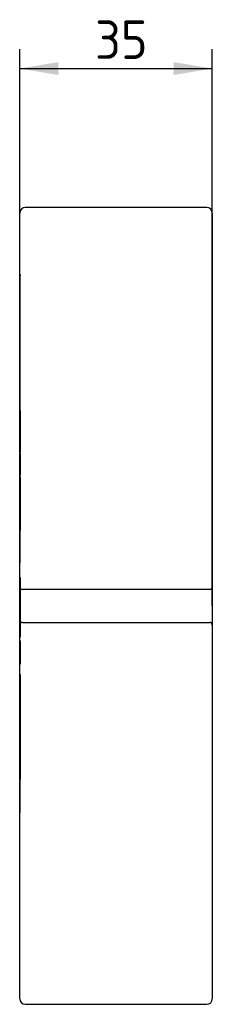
# Model space of a CAD drawing. Header units: millimetres. Extents: x 0 to 420, y 0 to 297.
# Tile 3 of 6: x 206 to 223, y 118 to 207. Entities that reach past the tile are written whole.
import ezdxf
from ezdxf.enums import TextEntityAlignment as Align
from ezdxf.lldxf.tags import DXFTag

# ---------------------------------------------------------------- set-up
doc = ezdxf.new("R2010")
doc.units = ezdxf.units.MM
doc.layers.add('Default', color=7, linetype='Continuous')
doc.layers.add('GEN0001-D285_MIN', color=7, linetype='Continuous')
doc.styles.add('SEACAD_Solid_Edge_ISO', font='seiso.ttf')
tags = doc.linetypes.add('HIDDEN2', pattern=[4.7625, 3.175, -1.5875]).pattern_tags.tags
tags[6:7] = [DXFTag(74, 4), DXFTag(75, 0), DXFTag(340, '0'), DXFTag(46, 0.0), DXFTag(50, 0.0), DXFTag(44, 0.0), DXFTag(45, 0.0)]
tags[4:5] = [DXFTag(74, 4), DXFTag(75, 0), DXFTag(340, '0'), DXFTag(46, 0.0), DXFTag(50, 0.0), DXFTag(44, 0.0), DXFTag(45, 0.0)]
doc.dimstyles.new('DIN', dxfattribs={"dimtxt": 3.5, "dimasz": 3.5, "dimexe": 1.75, "dimexo": 0, "dimgap": 0.875, "dimtad": 1, "dimlfac": 2, "dimtxsty": 'SEACAD_Solid_Edge_ISO', "dimblk1": '_SE_FILLED', "dimblk2": '_SE_FILLED', "dimsah": 1, "dimcen": 1.75, "dimadec": 0, "dimazin": 0, "dimtfac": 0.5, "dimtdec": 3, "dimtmove": 0, "dimatfit": 3, "dimfxl": 1, "dimarcsym": 0})

# ---------------------------------------------------------------- blocks, each defined once
blk = doc.blocks.new('SE3')
at = {"layer": 'GEN0001-D285_MIN', "color": 7, "linetype": 'Continuous'}
for p, q in [((205.835, 118.382), (205.835, 189.732)), ((222.835, 190.232), (206.335, 190.232)), ((223.335, 189.732), (223.335, 118.382)), ((205.835, 172.501), (205.828, 172.501)), ((205.828, 171.45), (205.835, 171.45)), ((205.835, 171.429), (205.828, 171.429)), ((205.835, 152.821), (205.828, 152.821)), ((205.835, 150.458), (205.828, 150.458)), ((205.828, 135.63), (205.835, 135.63)), ((206.335, 117.882), (222.835, 117.882))]:
    blk.add_line(p, q, dxfattribs=at)
at = {"layer": 'GEN0001-D285_MIN', "color": 7, "linetype": 'HIDDEN2'}
for p, q in [((205.885, 184.14), (205.835, 184.14)), ((205.885, 183.84), (205.835, 183.84)), ((205.885, 183.485), (205.835, 183.485)), ((205.885, 184.14), (205.885, 184.043)), ((205.885, 182.63), (205.885, 184.043)), ((205.885, 181.976), (205.885, 182.63)), ((205.885, 181.644), (205.835, 181.644)), ((205.885, 174.248), (205.885, 181.976)), ((205.885, 181.297), (205.835, 181.297)), ((205.885, 178.009), (205.835, 178.009)), ((205.885, 177.832), (205.835, 177.832)), ((205.885, 177.153), (205.835, 177.153)), ((205.885, 174.857), (205.835, 174.857)), ((205.885, 174.688), (205.835, 174.688)), ((205.835, 173.777), (205.885, 173.777)), ((205.885, 173.532), (205.835, 173.532)), ((205.885, 173.584), (205.885, 174.248)), ((205.885, 172.11), (205.885, 173.584)), ((205.891, 172.851), (205.828, 172.851)), ((205.891, 171.799), (205.828, 171.799)), ((205.891, 172.501), (205.835, 172.501)), ((205.835, 172.303), (205.885, 172.303)), ((205.835, 172.003), (205.885, 172.003)), ((205.885, 171.742), (205.835, 171.742)), ((205.885, 171.733), (205.835, 171.733)), ((205.885, 172.003), (205.885, 172.11)), ((205.885, 171.812), (205.885, 171.989)), ((205.885, 171.799), (205.885, 171.544)), ((205.828, 171.063), (205.891, 171.063)), ((205.885, 171.65), (205.835, 171.65)), ((205.835, 171.45), (205.891, 171.45)), ((205.891, 171.429), (205.835, 171.429)), ((205.885, 171.187), (205.835, 171.187)), ((205.885, 171.1), (205.835, 171.1)), ((205.885, 171.091), (205.835, 171.091)), ((205.885, 170.857), (205.835, 170.857)), ((205.885, 171.544), (205.885, 169.835)), ((205.885, 170.628), (205.835, 170.628)), ((205.835, 170.213), (205.885, 170.213)), ((205.885, 170.094), (205.835, 170.094)), ((205.828, 169.835), (205.891, 169.835)), ((205.885, 169.827), (205.835, 169.827)), ((205.885, 169.636), (205.835, 169.636)), ((205.885, 169.44), (205.835, 169.44)), ((205.885, 169.229), (205.835, 169.229)), ((205.885, 168.992), (205.835, 168.992)), ((205.885, 169.831), (205.885, 169.44)), ((205.885, 169.44), (205.885, 169.229)), ((205.885, 169.229), (205.885, 168.039)), ((205.885, 168.972), (205.835, 168.972)), ((205.885, 168.708), (205.835, 168.708)), ((205.885, 168.561), (205.835, 168.561)), ((205.885, 168.25), (205.835, 168.25)), ((205.885, 168.039), (205.835, 168.039)), ((205.885, 167.899), (205.835, 167.899)), ((205.885, 167.824), (205.835, 167.824)), ((205.885, 167.78), (205.835, 167.78)), ((205.885, 167.711), (205.835, 167.711)), ((205.885, 167.481), (205.835, 167.481)), ((205.885, 167.392), (205.835, 167.392)), ((205.885, 167.905), (205.885, 168.032)), ((205.885, 167.899), (205.885, 167.481)), ((205.885, 167.481), (205.885, 167.392)), ((205.885, 167.392), (205.885, 166.941)), ((205.885, 167.142), (205.835, 167.142)), ((205.885, 166.941), (205.835, 166.941)), ((205.885, 166.941), (205.885, 166.221)), ((205.885, 166.221), (205.835, 166.221)), ((205.885, 165.9), (205.835, 165.9)), ((205.885, 165.787), (205.835, 165.787)), ((205.885, 165.452), (205.835, 165.452)), ((205.885, 166.221), (205.885, 165.9)), ((205.885, 165.787), (205.885, 164.44)), ((205.885, 164.44), (205.835, 164.44)), ((205.885, 164.352), (205.835, 164.352)), ((205.885, 164.281), (205.835, 164.281)), ((205.885, 163.997), (205.835, 163.997)), ((205.885, 163.918), (205.835, 163.918)), ((205.885, 163.725), (205.835, 163.725)), ((205.885, 164.44), (205.885, 163.997)), ((205.885, 163.997), (205.885, 163.918)), ((205.885, 163.918), (205.885, 162.713)), ((205.885, 163.09), (205.835, 163.09)), ((205.885, 162.979), (205.835, 162.979)), ((205.885, 162.713), (205.835, 162.713)), ((205.885, 162.612), (205.835, 162.612)), ((205.885, 162.378), (205.835, 162.378)), ((205.885, 162.237), (205.835, 162.237)), ((205.885, 162.124), (205.835, 162.124)), ((205.885, 162.014), (205.835, 162.014)), ((205.885, 161.98), (205.835, 161.98)), ((205.885, 161.869), (205.835, 161.869)), ((205.885, 162.713), (205.885, 162.378)), ((205.885, 162.378), (205.885, 162.124)), ((205.885, 162.124), (205.885, 162.014)), ((205.885, 162.014), (205.885, 160.904)), ((205.885, 161.757), (205.835, 161.757)), ((205.885, 161.382), (205.835, 161.382)), ((205.885, 161.346), (205.835, 161.346)), ((205.885, 161.014), (205.835, 161.014)), ((205.885, 160.904), (205.835, 160.904)), ((205.885, 160.853), (205.835, 160.853)), ((205.885, 160.809), (205.835, 160.809)), ((205.885, 160.576), (205.835, 160.576)), ((205.885, 160.189), (205.835, 160.189)), ((205.885, 160.576), (205.885, 160.904)), ((205.885, 160.189), (205.885, 160.576)), ((205.885, 159.589), (205.885, 160.189)), ((205.885, 159.627), (205.835, 159.627)), ((205.885, 159.589), (205.835, 159.589)), ((205.885, 159.358), (205.835, 159.358)), ((205.885, 159.276), (205.835, 159.276)), ((205.885, 159.358), (205.885, 159.589)), ((205.885, 159.002), (205.885, 159.358)), ((205.885, 159.002), (205.835, 159.002)), ((205.885, 158.748), (205.835, 158.748)), ((205.885, 158.339), (205.835, 158.339)), ((205.885, 158.339), (205.885, 159.002)), ((205.885, 157.978), (205.885, 158.339)), ((205.885, 157.978), (205.835, 157.978)), ((205.891, 156.606), (205.828, 156.606)), ((205.885, 156.606), (205.885, 153.891)), ((205.885, 156.191), (205.835, 156.191)), ((223.085, 155.557), (206.085, 155.557)), ((205.828, 153.802), (205.891, 153.802)), ((205.835, 154.216), (205.885, 154.216)), ((205.885, 153.886), (205.835, 153.886)), ((205.885, 153.886), (205.885, 153.367)), ((205.891, 153.235), (205.828, 153.235)), ((205.885, 153.367), (205.835, 153.367)), ((205.885, 153.367), (205.885, 152.284)), ((205.891, 152.821), (205.835, 152.821)), ((205.885, 152.671), (205.835, 152.671)), ((205.885, 152.284), (205.835, 152.284)), ((205.885, 152.284), (205.885, 151.795)), ((206.085, 152.557), (223.085, 152.557)), ((205.885, 151.795), (205.835, 151.795)), ((205.885, 151.719), (205.835, 151.719)), ((205.885, 151.698), (205.835, 151.698)), ((205.885, 151.627), (205.835, 151.627)), ((205.885, 151.396), (205.835, 151.396)), ((205.885, 151.206), (205.835, 151.206)), ((205.885, 151.795), (205.885, 151.396)), ((205.885, 151.396), (205.885, 151.206)), ((205.891, 150.872), (205.828, 150.872)), ((205.891, 150.458), (205.835, 150.458)), ((205.885, 150.872), (205.885, 149.674)), ((205.885, 149.667), (205.835, 149.667)), ((205.885, 149.474), (205.835, 149.474)), ((205.885, 149.414), (205.835, 149.414)), ((205.885, 149.667), (205.885, 149.271)), ((205.885, 149.271), (205.835, 149.271)), ((205.885, 149.209), (205.835, 149.209)), ((205.885, 148.754), (205.835, 148.754)), ((205.885, 149.271), (205.885, 148.754)), ((205.885, 147.839), (205.835, 147.839)), ((205.885, 147.839), (205.885, 147.387)), ((205.885, 147.387), (205.835, 147.387)), ((205.885, 147.103), (205.835, 147.103)), ((205.885, 146.684), (205.835, 146.684)), ((205.885, 147.387), (205.885, 146.497)), ((205.885, 146.626), (205.835, 146.626)), ((205.885, 146.497), (205.835, 146.497)), ((205.885, 146.356), (205.835, 146.356)), ((205.885, 146.218), (205.835, 146.218)), ((205.885, 146.173), (205.835, 146.173)), ((205.885, 145.751), (205.835, 145.751)), ((205.885, 146.497), (205.885, 146.173)), ((205.885, 146.173), (205.885, 145.751)), ((205.885, 145.751), (205.885, 145.664)), ((205.885, 145.657), (205.835, 145.657)), ((205.885, 145.483), (205.835, 145.483)), ((205.885, 145.476), (205.835, 145.476)), ((205.885, 145.465), (205.835, 145.465)), ((205.885, 145.299), (205.835, 145.299)), ((205.885, 145.026), (205.835, 145.026)), ((205.885, 145.657), (205.885, 143.597)), ((205.885, 144.837), (205.835, 144.837)), ((205.828, 143.275), (205.891, 143.275)), ((205.885, 143.792), (205.835, 143.792)), ((205.885, 143.669), (205.835, 143.669)), ((205.835, 143.622), (205.885, 143.622)), ((205.885, 143.592), (205.835, 143.592)), ((205.885, 143.262), (205.835, 143.262)), ((205.885, 143.592), (205.885, 143.262)), ((205.885, 143.262), (205.885, 142.499)), ((205.885, 142.499), (205.835, 142.499)), ((205.885, 142.176), (205.835, 142.176)), ((205.885, 142.499), (205.885, 142.176)), ((205.885, 142.176), (205.885, 141.688)), ((205.885, 142.069), (205.835, 142.069)), ((205.885, 142.047), (205.835, 142.047)), ((205.885, 141.878), (205.835, 141.878)), ((205.885, 141.739), (205.835, 141.739)), ((205.885, 141.724), (205.835, 141.724)), ((205.885, 141.707), (205.835, 141.707)), ((205.885, 141.688), (205.835, 141.688)), ((205.885, 141.539), (205.835, 141.539)), ((205.885, 141.473), (205.835, 141.473)), ((205.885, 141.378), (205.835, 141.378)), ((205.885, 141.292), (205.835, 141.292)), ((205.885, 141.688), (205.885, 141.378)), ((205.885, 141.378), (205.885, 140.899)), ((205.885, 141.151), (205.835, 141.151)), ((205.835, 141.131), (205.885, 141.131)), ((205.885, 140.982), (205.835, 140.982)), ((205.885, 140.934), (205.835, 140.934)), ((205.885, 140.899), (205.835, 140.899)), ((205.835, 140.773), (205.885, 140.773)), ((205.885, 140.765), (205.835, 140.765)), ((205.885, 140.6), (205.835, 140.6)), ((205.885, 140.394), (205.835, 140.394)), ((205.885, 140.899), (205.885, 140.6)), ((205.885, 140.6), (205.885, 139.945)), ((205.891, 139.938), (205.828, 139.938)), ((205.885, 140.2), (205.835, 140.2)), ((205.885, 140.085), (205.835, 140.085)), ((205.885, 139.974), (205.835, 139.974)), ((205.885, 139.845), (205.835, 139.845)), ((205.885, 139.619), (205.835, 139.619)), ((205.885, 139.576), (205.835, 139.576)), ((205.885, 139.938), (205.885, 138.334)), ((205.885, 138.98), (205.835, 138.98)), ((205.885, 138.68), (205.835, 138.68)), ((205.891, 138.322), (205.828, 138.322)), ((205.835, 137.995), (205.885, 137.995)), ((205.885, 137.959), (205.835, 137.959)), ((205.885, 137.001), (205.885, 138.322)), ((205.828, 137.636), (205.891, 137.636)), ((205.885, 137.001), (205.835, 137.001)), ((205.885, 136.836), (205.835, 136.836)), ((205.885, 136.817), (205.835, 136.817)), ((205.885, 136.628), (205.885, 137.001)), ((205.885, 136.647), (205.835, 136.647)), ((205.885, 136.628), (205.835, 136.628)), ((205.885, 136.485), (205.835, 136.485)), ((205.885, 135.258), (205.885, 136.621)), ((205.835, 135.63), (205.891, 135.63)), ((205.835, 135.258), (205.885, 135.258))]:
    blk.add_line(p, q, dxfattribs=at)
at = {"layer": 'GEN0001-D285_MIN', "color": 7, "linetype": 'Continuous'}
for centre, start, end in [((206.335, 189.732), 90, 180), ((222.835, 189.732), 0, 90), ((206.335, 118.382), 180, 270), ((222.835, 118.382), 270, 0)]:
    blk.add_arc(centre, 0.5, start, end, dxfattribs=at)
at = {"layer": 'GEN0001-D285_MIN', "color": 7, "linetype": 'HIDDEN2'}
for centre, start, end in [((206.085, 155.807), 180, 270), ((223.085, 155.807), 270, 0), ((206.085, 152.307), 90, 180), ((223.085, 152.307), 0, 90)]:
    blk.add_arc(centre, 0.25, start, end, dxfattribs=at)
blk = doc.blocks.new('DMBLK1')
at = {"layer": 'Default', "linetype": 'Continuous'}
for points in [[(209.335, 203.436), (205.835, 202.852), (209.335, 202.269)], [(219.835, 203.436), (219.835, 202.269), (223.335, 202.852)]]:
    blk.add_hatch(color=7, dxfattribs=at).paths.add_polyline_path(points)
at = {"layer": 'Default', "color": 7, "linetype": 'Continuous'}
for p, q in [((205.835, 189.732), (205.835, 204.602)), ((223.335, 154.057), (223.335, 204.602)), ((205.835, 202.852), (223.335, 202.852))]:
    blk.add_line(p, q, dxfattribs=at)
at = {"layer": 'Default', "color": 7, "linetype": 'Continuous', "style": 'SEACAD_Solid_Edge_ISO'}
blk.add_text('35', height=3.5, dxfattribs=at).set_placement((212.675, 207.227), align=Align.TOP_LEFT)
blk = doc.blocks.new('_SE_FILLED')
at = {"color": 0}
blk.add_line((0, 0), (-1, 0), dxfattribs=at)
blk.add_solid([(0, 0), (-1, -0.1665), (-1, 0.1665), (0, 0)], dxfattribs=at)

msp = doc.modelspace()

# ---------------------------------------------------------------- block references
at = {"layer": 'Default'}
msp.add_blockref('SE3', (0, 0), dxfattribs=at)

# ---------------------------------------------------------------- dimensions: what is measured, and where the dimension line sits
at = {"layer": 'Default', "color": 7, "linetype": 'Continuous'}
dim = msp.add_linear_dim(base=(223.3345, 202.8524), p1=(205.8345, 189.7324), p2=(223.3345, 154.0574), text='\\A1;<>', dimstyle='DIN', dxfattribs=at)
dim.commit()
dim.dimension.update_dxf_attribs({"geometry": 'DMBLK1', "text_midpoint": (214.5845, 202.8524), "dimtype": 160})

doc.saveas('drawing.dxf')
